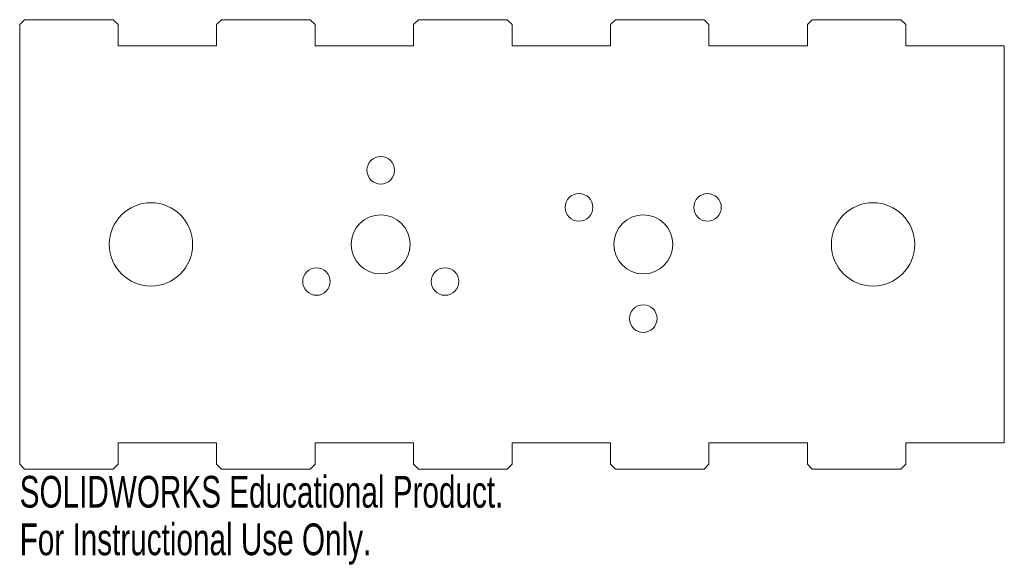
# Model space of a CAD drawing. Header units: millimetres. Extents: x 0 to 150, y -19 to 64.
import ezdxf

# ---------------------------------------------------------------- set-up
doc = ezdxf.new("R2010")
doc.units = ezdxf.units.MM
doc.styles.add('SLDTEXTSTYLE0', font='TXT', dxfattribs={"width": 0.7})

msp = doc.modelspace()

# ---------------------------------------------------------------- linework, layer by layer
at = {"color": 7, "linetype": 'Continuous', "lineweight": 15}
for p, q in [((0.75, 64.5), (0, 63.75)), ((14.25, 64.5), (0.75, 64.5)), ((15, 63.75), (14.25, 64.5)), ((30.75, 64.5), (30, 63.75)), ((44.25, 64.5), (30.75, 64.5)), ((45, 63.75), (44.25, 64.5)), ((60.75, 64.5), (60, 63.75)), ((74.25, 64.5), (60.75, 64.5)), ((75, 63.75), (74.25, 64.5)), ((90.75, 64.5), (90, 63.75)), ((104.25, 64.5), (90.75, 64.5)), ((105, 63.75), (104.25, 64.5)), ((120.75, 64.5), (120, 63.75)), ((134.25, 64.5), (120.75, 64.5)), ((135, 63.75), (134.25, 64.5)), ((0, 63.75), (0, -3.25)), ((15, 60.5), (15, 63.75)), ((30, 63.75), (30, 60.5)), ((45, 60.5), (45, 63.75)), ((60, 63.75), (60, 60.5)), ((75, 60.5), (75, 63.75)), ((90, 63.75), (90, 60.5)), ((105, 60.5), (105, 63.75)), ((120, 63.75), (120, 60.5)), ((135, 60.5), (135, 63.75)), ((30, 60.5), (15, 60.5)), ((60, 60.5), (45, 60.5)), ((90, 60.5), (75, 60.5)), ((120, 60.5), (105, 60.5)), ((150, 60.5), (135, 60.5)), ((150, 0), (150, 60.5)), ((15, -3.25), (15, 0)), ((15, 0), (30, 0)), ((30, 0), (30, -3.25)), ((45, -3.25), (45, 0)), ((45, 0), (60, 0)), ((60, 0), (60, -3.25)), ((75, -3.25), (75, 0)), ((75, 0), (90, 0)), ((90, 0), (90, -3.25)), ((105, -3.25), (105, 0)), ((105, 0), (120, 0)), ((120, 0), (120, -3.25)), ((135, -3.25), (135, 0)), ((135, 0), (150, 0)), ((0, -3.25), (0.75, -4)), ((0.75, -4), (14.25, -4)), ((14.25, -4), (15, -3.25)), ((30, -3.25), (30.75, -4)), ((30.75, -4), (44.25, -4)), ((44.25, -4), (45, -3.25)), ((60, -3.25), (60.75, -4)), ((60.75, -4), (74.25, -4)), ((74.25, -4), (75, -3.25)), ((90, -3.25), (90.75, -4)), ((90.75, -4), (104.25, -4)), ((104.25, -4), (105, -3.25)), ((120, -3.25), (120.75, -4)), ((120.75, -4), (134.25, -4)), ((134.25, -4), (135, -3.25))]:
    msp.add_line(p, q, dxfattribs=at)
for centre, radius in [((55, 41.55), 2.1), ((85.21, 35.9), 2.1), ((104.79, 35.9), 2.1), ((20, 30.25), 6.35), ((130, 30.25), 6.35), ((55, 30.25), 4.5), ((95, 30.25), 4.5), ((45.21, 24.6), 2.1), ((64.79, 24.6), 2.1), ((95, 18.95), 2.1)]:
    msp.add_circle(centre, radius, dxfattribs=at)

# ---------------------------------------------------------------- texts
at = {"color": 7, "linetype": 'Continuous', "char_height": 4.8336, "attachment_point": 1, "style": 'SLDTEXTSTYLE0'}
for s, insert in [('SOLIDWORKS Educational Product.', (0, -5.02)), ('For Instructional Use Only.', (0, -12.27))]:
    msp.add_mtext(s, dxfattribs=dict(at, insert=insert))

doc.saveas('drawing.dxf')
